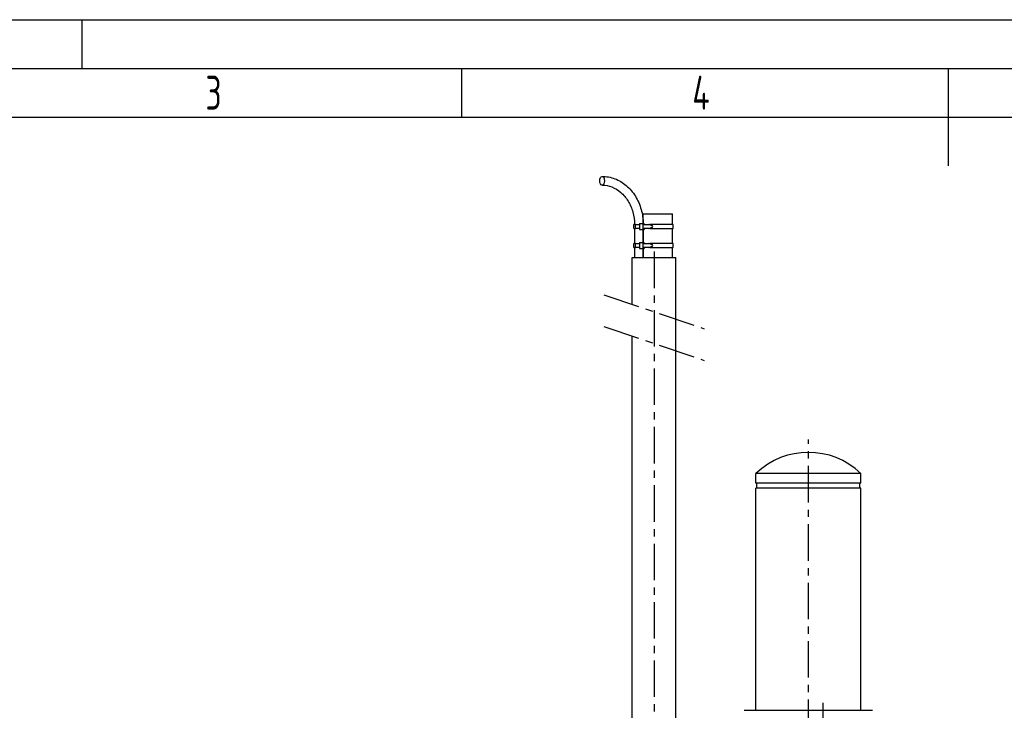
# Model space of a CAD drawing. Header units: millimetres. Extents: x 0 to 8400, y 0 to 5940.
# Tile 42 of 54: x 2372 to 4394, y 4521 to 5940. Entities that reach past the tile are written whole.
import ezdxf

# ---------------------------------------------------------------- set-up
doc = ezdxf.new("R2010")
doc.units = ezdxf.units.MM
doc.header["$LTSCALE"] = 20
doc.linetypes.add('MITTE', pattern=[2, 1.25, -0.25, 0.25, -0.25])
doc.layers.get('0').update_dxf_attribs({"linetype": 'CONTINUOUS'})
for name, color, linetype in [('02-LINIE-035', 2, 'CONTINUOUS'), ('05-ACHSE', 1, 'MITTE'), ('KSB-BLATTRAND', 2, 'CONTINUOUS')]:
    doc.layers.add(name, color=color, linetype=linetype)
doc.styles.get("Standard").update_dxf_attribs({"font": 'ISOCP.SHX'})

# ---------------------------------------------------------------- blocks, each defined once
blk = doc.blocks.new('Rahmen_A3')
at = {"color": 1, "ltscale": 150}
for p, q in [((0, 297), (420, 297)), ((164, 287), (164, 292)), ((18, 287), (410, 287))]:
    blk.add_line(p, q, dxfattribs=at)
at = {"color": 3, "ltscale": 150}
for p, q in [((125, 297), (125, 292)), ((13, 292), (415, 292)), ((214, 282), (214, 292))]:
    blk.add_line(p, q, dxfattribs=at)
at = {"color": 1, "ltscale": 150, "width": 0.75}
for s, p in [('3', (137.6875, 287.75)), ('4', (187.6875, 287.75))]:
    blk.add_text(s, height=3.5, dxfattribs=at).set_placement(p)

msp = doc.modelspace()

# ---------------------------------------------------------------- linework, layer by layer
at = {"layer": '02-LINIE-035'}
for p, q in [((3652.8, 5541.1), (3713.1, 5541.1)), ((3652.8, 5521.1), (3652.8, 5541.1)), ((3713.1, 5519.1), (3713.1, 5541.1)), ((3644.9, 5521.1), (3644.9, 5509.1)), ((3644.9, 5521.1), (3651.7, 5521.1)), ((3651.7, 5521.1), (3651.7, 5509.1)), ((3651.7, 5521.1), (3654.4, 5521.1)), ((3654.4, 5519.1), (3654.4, 5521.1)), ((3637, 5519.1), (3633.8, 5519.1)), ((3633.8, 5511.1), (3633.8, 5519.1)), ((3633.8, 5511.1), (3637, 5511.1)), ((3634.8, 5511.1), (3634.8, 5479.9)), ((3637, 5519.1), (3644.9, 5519.1)), ((3637, 5511.1), (3637, 5519.1)), ((3644.9, 5511.1), (3637, 5511.1)), ((3644.9, 5509.1), (3651.7, 5509.1)), ((3651.7, 5509.1), (3654.4, 5509.1)), ((3652.2, 5519.1), (3664, 5519.1)), ((3652.2, 5519.1), (3652.2, 5511.1)), ((3664, 5511.1), (3652.2, 5511.1)), ((3652.8, 5481.9), (3652.8, 5509.1)), ((3652.8, 5509.1), (3652.8, 5481.9)), ((3654.4, 5511.1), (3654.4, 5509.1)), ((3664, 5519.1), (3664.7, 5519.1)), ((3670.4, 5517.1), (3664, 5519.1)), ((3664, 5511.1), (3670.4, 5513.2)), ((3664.7, 5511.1), (3664, 5511.1)), ((3664.7, 5519.1), (3671.1, 5517.1)), ((3664.7, 5519.1), (3666.1, 5519.1)), ((3671.1, 5513.2), (3664.7, 5511.1)), ((3666.1, 5511.1), (3664.7, 5511.1)), ((3714.1, 5519.1), (3666.1, 5519.1)), ((3666.1, 5519.1), (3666.1, 5518.7)), ((3666.1, 5511.6), (3666.1, 5511.1)), ((3666.1, 5511.1), (3714.1, 5511.1)), ((3670.4, 5517.1), (3671.1, 5517.1)), ((3670.4, 5513.2), (3671.1, 5513.2)), ((3713.1, 5479.9), (3713.1, 5511.1)), ((3714.1, 5511.1), (3714.1, 5519.1)), ((3644.9, 5481.9), (3644.9, 5469.9)), ((3644.9, 5481.9), (3651.7, 5481.9)), ((3651.7, 5481.9), (3651.7, 5469.9)), ((3651.7, 5481.9), (3654.4, 5481.9)), ((3654.4, 5479.9), (3654.4, 5481.9)), ((3637, 5479.9), (3633.8, 5479.9)), ((3633.8, 5471.9), (3633.8, 5479.9)), ((3633.8, 5471.9), (3637, 5471.9)), ((3634.8, 5471.9), (3634.8, 5451.1)), ((3637, 5479.9), (3644.9, 5479.9)), ((3637, 5471.9), (3637, 5479.9)), ((3644.9, 5471.9), (3637, 5471.9)), ((3644.9, 5469.9), (3651.7, 5469.9)), ((3651.7, 5469.9), (3654.4, 5469.9)), ((3652.2, 5479.9), (3664, 5479.9)), ((3652.2, 5479.9), (3652.2, 5471.9)), ((3664, 5471.9), (3652.2, 5471.9)), ((3652.8, 5451.1), (3652.8, 5469.9)), ((3652.8, 5469.9), (3652.8, 5451.1)), ((3654.4, 5471.9), (3654.4, 5469.9)), ((3664, 5479.9), (3664.7, 5479.9)), ((3670.4, 5477.8), (3664, 5479.9)), ((3664, 5471.9), (3670.4, 5473.9)), ((3664.7, 5471.9), (3664, 5471.9)), ((3664.7, 5479.9), (3671.1, 5477.8)), ((3664.7, 5479.9), (3666.1, 5479.9)), ((3671.1, 5473.9), (3664.7, 5471.9)), ((3666.1, 5471.9), (3664.7, 5471.9)), ((3714.1, 5479.9), (3666.1, 5479.9)), ((3666.1, 5479.9), (3666.1, 5479.4)), ((3666.1, 5472.3), (3666.1, 5471.9)), ((3666.1, 5471.9), (3714.1, 5471.9)), ((3670.4, 5477.8), (3671.1, 5477.8)), ((3670.4, 5473.9), (3671.1, 5473.9)), ((3713.1, 5451.1), (3713.1, 5471.9)), ((3714.1, 5471.9), (3714.1, 5479.9)), ((3630.1, 5451.1), (3720.1, 5451.1)), ((3630.1, 5355.2), (3630.1, 5451.1)), ((3720.1, 4469.1), (3720.1, 5451.1)), ((3630.1, 4499.1), (3630.1, 5290)), ((4099.4, 5007.8), (3884.4, 5007.8)), ((3884.4, 4987.8), (3884.4, 5007.8)), ((4099.4, 4987.8), (4099.4, 5007.8)), ((4099.4, 4987.8), (3884.4, 4987.8)), ((4099.4, 4977.8), (3884.4, 4977.8)), ((3884.4, 4521.1), (3884.4, 4977.8)), ((3886.4, 4977.8), (3886.4, 4987.8)), ((4097.4, 4977.8), (4097.4, 4987.8)), ((4099.4, 4521.1), (4099.4, 4977.8)), ((3860.4, 4521.1), (4123.4, 4521.1))]:
    msp.add_line(p, q, dxfattribs=at)
msp.add_arc((3991.9, 4896.1), 155, 46.0883, 133.9117, dxfattribs=at)
msp.add_ellipse((3568.3, 5609.1), major_axis=(0, -9), ratio=0.544363, dxfattribs=at)
for centre, major_axis, start_param, end_param in [((3670.2, 5515.1), (0, -2), 0.14109, 3.000502), ((3670.9, 5515.1), (0, 2), 3.282683, 6.142095), ((3670.2, 5475.9), (0, -2), 0.14109, 3.000502), ((3670.9, 5475.9), (0, 2), 3.282683, 6.142095)]:
    msp.add_ellipse(centre, major_axis=major_axis, ratio=0.673022, start_param=start_param, end_param=end_param, dxfattribs=at)
for points, knots in [([(3568.3, 5618.1), (3577.2, 5618.1), (3586, 5616.5), (3602.9, 5610.1), (3610.9, 5605.3), (3625.2, 5593.1), (3631.5, 5585.6), (3641.9, 5569), (3645.9, 5559.7), (3651.2, 5540.7), (3652.6, 5530.9), (3652.8, 5521.1)], [0, 0, 0, 0, 0.308737, 0.308737, 0.620902, 0.620902, 0.935062, 0.935062, 1.249221, 1.249221, 1.550293, 1.550293, 1.550293, 1.550293]), ([(3568.3, 5600.1), (3575.1, 5600.1), (3581.9, 5598.9), (3594.9, 5593.8), (3601.1, 5590), (3612.4, 5580.2), (3617.5, 5574.2), (3625.9, 5560.5), (3629.2, 5552.8), (3633.6, 5536.5), (3634.8, 5527.9), (3634.8, 5519.3), (3634.8, 5519.2), (3634.8, 5519.1)], [0, 0, 0, 0, 0.314159, 0.314159, 0.628319, 0.628319, 0.942478, 0.942478, 1.256637, 1.256637, 1.568478, 1.568478, 1.570796, 1.570796, 1.570796, 1.570796])]:
    msp.add_open_spline(points, degree=3, knots=knots, dxfattribs=at)
at = {"layer": '05-ACHSE', "ltscale": 3}
for p, q in [((3675.1, 5463.5), (3675.1, 4421.4)), ((3572.1, 5374.9), (3778.1, 5305.1)), ((3572.1, 5309.7), (3778.1, 5239.9)), ((3991.9, 4468.3), (3991.9, 5077.6)), ((4021.9, 4536.8), (4021.9, 3800.5))]:
    msp.add_line(p, q, dxfattribs=at)

# ---------------------------------------------------------------- block references
at = {"layer": 'KSB-BLATTRAND', "xscale": 20, "yscale": 20, "zscale": 20}
msp.add_blockref('Rahmen_A3', (0, 0), dxfattribs=at)

doc.saveas('drawing.dxf')
